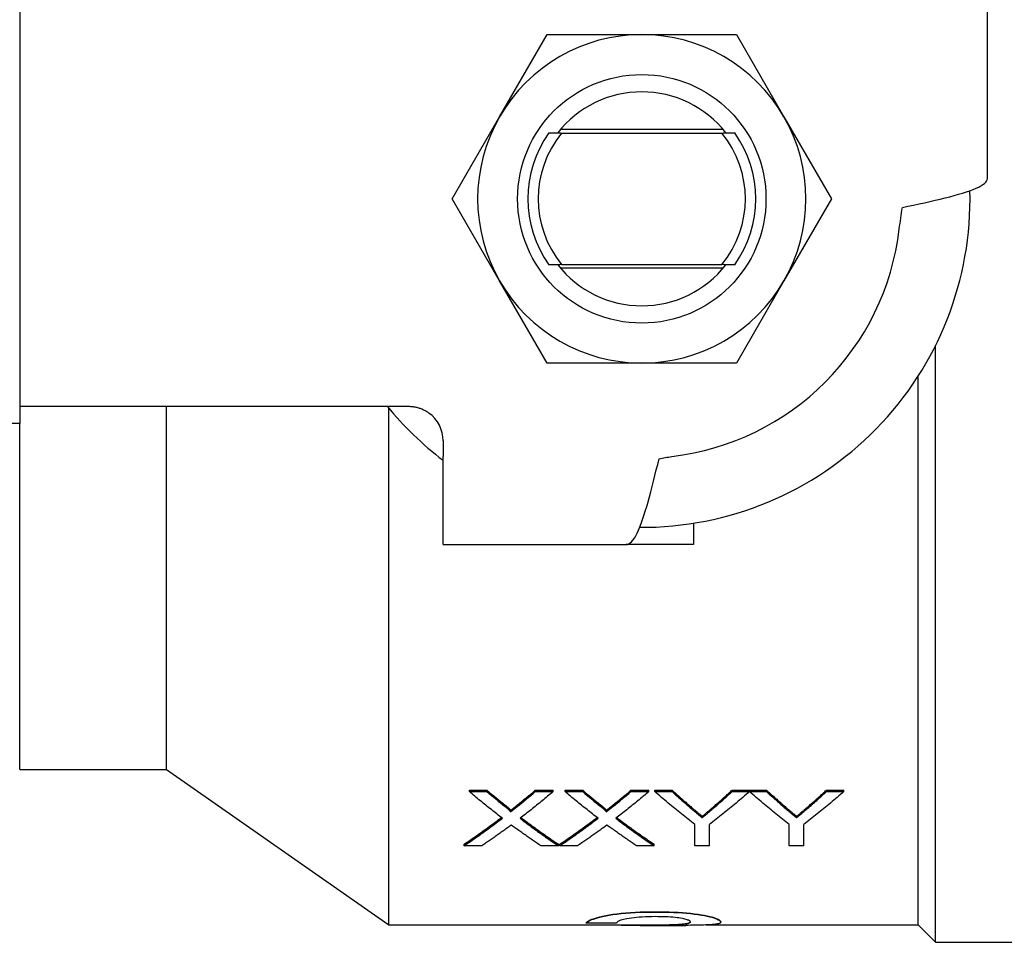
# Model space of a CAD drawing. Header units: millimetres. Extents: x 73 to 3757, y -40 to 445.
# Tile 6 of 9: x 292 to 349, y 358 to 412. Entities that reach past the tile are written whole.
import ezdxf

# ---------------------------------------------------------------- set-up
doc = ezdxf.new("R2010")
doc.units = ezdxf.units.MM
doc.layers.add('DETAIL', color=2, linetype='Continuous')

msp = doc.modelspace()

# ---------------------------------------------------------------- linework, layer by layer
at = {"layer": 'DETAIL'}
for p, q in [((347.672, 402.429), (347.672, 413.263)), ((291.672, 412.763), (291.672, 389.763)), ((319.445, 406.013), (322.187, 410.763)), ((322.187, 410.763), (327.672, 410.763)), ((327.672, 410.763), (333.157, 410.763)), ((333.157, 410.763), (335.9, 406.013)), ((316.703, 401.263), (319.445, 406.013)), ((335.9, 406.013), (338.642, 401.263)), ((332.394, 405.263), (322.951, 405.263)), ((323.034, 405.069), (332.31, 405.069)), ((319.445, 396.513), (316.703, 401.263)), ((338.642, 401.263), (335.9, 396.513)), ((322.951, 397.263), (332.394, 397.263)), ((323.034, 397.456), (332.31, 397.456)), ((322.187, 391.763), (319.445, 396.513)), ((335.9, 396.513), (333.157, 391.763)), ((344.672, 358.263), (344.672, 392.777)), ((327.672, 391.763), (322.187, 391.763)), ((333.157, 391.763), (327.672, 391.763)), ((343.672, 359.263), (343.672, 391.016)), ((291.672, 389.763), (291.672, 388.263)), ((291.672, 389.263), (311.499, 389.263)), ((300.172, 368.263), (300.172, 389.263)), ((311.499, 389.263), (314.172, 389.263)), ((313.026, 359.263), (313.026, 389.16)), ((291.672, 388.263), (284.932, 388.263)), ((291.667, 368.263), (291.667, 388.263)), ((316.172, 387.263), (316.172, 386.363)), ((316.172, 381.263), (316.172, 386.363)), ((330.672, 382.501), (330.672, 381.263)), ((316.172, 381.263), (326.762, 381.263)), ((330.672, 381.263), (326.762, 381.263)), ((291.667, 368.263), (300.172, 368.263)), ((300.172, 368.263), (313.026, 359.263)), ((317.693, 366.975), (317.693, 367.057)), ((317.693, 367.057), (318.712, 367.057)), ((318.712, 366.975), (318.712, 367.057)), ((321.505, 366.975), (321.505, 367.057)), ((321.505, 367.057), (322.539, 367.057)), ((322.539, 366.975), (322.539, 367.057)), ((323.231, 366.975), (323.231, 367.057)), ((323.231, 367.057), (324.25, 367.057)), ((324.25, 366.975), (324.25, 367.057)), ((327.044, 366.975), (327.044, 367.057)), ((327.044, 367.057), (328.077, 367.057)), ((328.077, 366.975), (328.077, 367.057)), ((328.434, 366.975), (328.434, 367.057)), ((328.434, 367.057), (329.436, 367.057)), ((329.436, 366.975), (329.436, 367.057)), ((332.895, 366.975), (332.895, 367.057)), ((332.895, 367.057), (333.896, 367.057)), ((333.896, 366.975), (333.896, 367.057)), ((333.906, 366.975), (333.906, 367.057)), ((333.906, 367.057), (334.897, 367.057)), ((334.897, 366.975), (334.897, 367.057)), ((338.356, 366.975), (338.356, 367.057)), ((338.356, 367.057), (339.357, 367.057)), ((339.357, 366.975), (339.357, 367.057)), ((317.693, 366.975), (318.712, 366.975)), ((321.505, 366.975), (322.539, 366.975)), ((323.231, 366.975), (324.25, 366.975)), ((327.044, 366.975), (328.077, 366.975)), ((328.434, 366.975), (329.436, 366.975)), ((332.895, 366.975), (333.896, 366.975)), ((333.906, 366.975), (334.897, 366.975)), ((338.356, 366.975), (339.357, 366.975)), ((320.07, 365.802), (320.07, 365.886)), ((325.609, 365.802), (325.609, 365.886)), ((331.166, 365.462), (331.166, 365.547)), ((336.628, 365.462), (336.628, 365.547)), ((330.742, 363.846), (330.742, 365.082)), ((331.588, 363.846), (331.588, 365.082)), ((336.204, 363.846), (336.204, 365.082)), ((337.05, 363.846), (337.05, 365.082)), ((317.385, 363.846), (317.385, 363.935)), ((318.417, 363.846), (317.385, 363.846)), ((322.847, 363.846), (321.826, 363.846)), ((322.847, 363.846), (322.847, 363.935)), ((322.923, 363.846), (322.923, 363.935)), ((323.956, 363.846), (322.923, 363.846)), ((328.385, 363.846), (327.365, 363.846)), ((328.385, 363.846), (328.385, 363.935)), ((331.588, 363.846), (330.742, 363.846)), ((337.05, 363.846), (336.204, 363.846)), ((328.47, 360.013), (328.47, 360.033)), ((313.026, 359.263), (327.838, 359.263)), ((324.46, 359.364), (324.46, 359.384)), ((326.21, 359.364), (324.46, 359.364)), ((327.838, 359.243), (330.229, 359.243)), ((327.948, 359.243), (327.948, 359.263)), ((331.37, 359.263), (343.672, 359.263)), ((332.222, 359.493), (332.222, 359.493)), ((332.238, 359.429), (332.238, 359.449)), ((343.672, 359.263), (344.672, 358.263)), ((344.672, 358.263), (352.172, 358.263))]:
    msp.add_line(p, q, dxfattribs=at)
at = {"layer": 'DETAIL', "flags": 128}
for points in [[(322.296, 405.08), (322.318, 405.08), (322.339, 405.081), (322.361, 405.081), (322.383, 405.081), (322.405, 405.081), (322.427, 405.082), (322.448, 405.082), (322.47, 405.082), (322.491, 405.083), (322.513, 405.083), (322.534, 405.083), (322.555, 405.084), (322.577, 405.084), (322.598, 405.084), (322.619, 405.085), (322.64, 405.085), (322.661, 405.085), (322.682, 405.085), (322.703, 405.086), (322.724, 405.086), (322.745, 405.086), (322.766, 405.087), (322.787, 405.087), (322.808, 405.087)], [(322.296, 405.08), (322.326, 405.079), (322.357, 405.079), (322.387, 405.079), (322.418, 405.078), (322.448, 405.078), (322.479, 405.077), (322.51, 405.077), (322.54, 405.076), (322.571, 405.076), (322.602, 405.075), (322.632, 405.075), (322.663, 405.075), (322.694, 405.074), (322.725, 405.074), (322.756, 405.073), (322.786, 405.073), (322.817, 405.072), (322.848, 405.072), (322.879, 405.072), (322.91, 405.071), (322.941, 405.071), (322.972, 405.07), (323.003, 405.07), (323.034, 405.069)], [(332.31, 405.069), (332.341, 405.07), (332.372, 405.07), (332.403, 405.071), (332.434, 405.071), (332.465, 405.072), (332.496, 405.072), (332.527, 405.072), (332.558, 405.073), (332.589, 405.073), (332.62, 405.074), (332.651, 405.074), (332.681, 405.075), (332.712, 405.075), (332.743, 405.075), (332.774, 405.076), (332.804, 405.076), (332.835, 405.077), (332.866, 405.077), (332.896, 405.078), (332.927, 405.078), (332.957, 405.079), (332.988, 405.079), (333.019, 405.079), (333.049, 405.08)], [(332.537, 405.087), (332.558, 405.087), (332.578, 405.087), (332.599, 405.086), (332.62, 405.086), (332.641, 405.086), (332.662, 405.085), (332.683, 405.085), (332.704, 405.085), (332.725, 405.085), (332.747, 405.084), (332.768, 405.084), (332.789, 405.084), (332.81, 405.083), (332.832, 405.083), (332.853, 405.083), (332.875, 405.082), (332.896, 405.082), (332.918, 405.082), (332.94, 405.081), (332.962, 405.081), (332.983, 405.081), (333.005, 405.081), (333.027, 405.08), (333.049, 405.08)], [(342.752, 400.763), (343.078, 400.832), (343.401, 400.902), (343.721, 400.971), (344.036, 401.04), (344.346, 401.11), (344.648, 401.179), (344.942, 401.249), (345.225, 401.318), (345.498, 401.387), (345.759, 401.457), (346.008, 401.526), (346.242, 401.596), (346.46, 401.665), (346.663, 401.734), (346.85, 401.804), (347.018, 401.873), (347.169, 401.943), (347.301, 402.012), (347.414, 402.082), (347.506, 402.151), (347.578, 402.22), (347.63, 402.29), (347.662, 402.359), (347.672, 402.429)], [(323.034, 397.456), (323.003, 397.456), (322.972, 397.455), (322.941, 397.455), (322.91, 397.454), (322.879, 397.454), (322.848, 397.453), (322.817, 397.453), (322.786, 397.453), (322.756, 397.452), (322.725, 397.452), (322.694, 397.451), (322.663, 397.451), (322.632, 397.45), (322.602, 397.45), (322.571, 397.449), (322.54, 397.449), (322.51, 397.449), (322.479, 397.448), (322.448, 397.448), (322.418, 397.447), (322.387, 397.447), (322.357, 397.446), (322.326, 397.446), (322.296, 397.445)], [(322.808, 397.438), (322.787, 397.439), (322.766, 397.439), (322.745, 397.439), (322.724, 397.439), (322.703, 397.44), (322.682, 397.44), (322.661, 397.44), (322.64, 397.441), (322.619, 397.441), (322.598, 397.441), (322.577, 397.441), (322.555, 397.442), (322.534, 397.442), (322.513, 397.442), (322.491, 397.443), (322.47, 397.443), (322.448, 397.443), (322.427, 397.444), (322.405, 397.444), (322.383, 397.444), (322.361, 397.445), (322.339, 397.445), (322.318, 397.445), (322.296, 397.445)], [(333.049, 397.445), (333.019, 397.446), (332.988, 397.446), (332.957, 397.447), (332.927, 397.447), (332.896, 397.448), (332.866, 397.448), (332.835, 397.449), (332.804, 397.449), (332.774, 397.449), (332.743, 397.45), (332.712, 397.45), (332.681, 397.451), (332.651, 397.451), (332.62, 397.452), (332.589, 397.452), (332.558, 397.453), (332.527, 397.453), (332.496, 397.453), (332.465, 397.454), (332.434, 397.454), (332.403, 397.455), (332.372, 397.455), (332.341, 397.456), (332.31, 397.456)], [(333.049, 397.445), (333.027, 397.445), (333.005, 397.445), (332.983, 397.445), (332.962, 397.444), (332.94, 397.444), (332.918, 397.444), (332.896, 397.443), (332.875, 397.443), (332.853, 397.443), (332.832, 397.442), (332.81, 397.442), (332.789, 397.442), (332.768, 397.441), (332.747, 397.441), (332.725, 397.441), (332.704, 397.441), (332.683, 397.44), (332.662, 397.44), (332.641, 397.44), (332.62, 397.439), (332.599, 397.439), (332.578, 397.439), (332.558, 397.439), (332.537, 397.438)], [(314.172, 389.263), (314.225, 389.262), (314.277, 389.26), (314.33, 389.256), (314.382, 389.252), (314.434, 389.245), (314.486, 389.238), (314.538, 389.229), (314.589, 389.219), (314.64, 389.207), (314.691, 389.194), (314.742, 389.18), (314.792, 389.164), (314.842, 389.147), (314.892, 389.129), (314.941, 389.109), (314.989, 389.088), (315.037, 389.066), (315.084, 389.042), (315.131, 389.018), (315.178, 388.992), (315.223, 388.964), (315.268, 388.936), (315.313, 388.906), (315.356, 388.875)], [(326.762, 381.263), (326.842, 381.273), (326.921, 381.305), (327.001, 381.358), (327.081, 381.431), (327.16, 381.525), (327.24, 381.639), (327.319, 381.772), (327.399, 381.925), (327.479, 382.095), (327.558, 382.284), (327.638, 382.489), (327.717, 382.711), (327.797, 382.947), (327.876, 383.198), (327.956, 383.462), (328.036, 383.738), (328.115, 384.024), (328.195, 384.321), (328.274, 384.626), (328.354, 384.938), (328.434, 385.256), (328.513, 385.579), (328.593, 385.904), (328.672, 386.232)], [(329.436, 367.057), (329.484, 367.012), (329.532, 366.968), (329.581, 366.924), (329.629, 366.88), (329.678, 366.836), (329.726, 366.793), (329.775, 366.749), (329.823, 366.705), (329.872, 366.662), (329.92, 366.619), (329.969, 366.576), (330.017, 366.533), (330.066, 366.49), (330.114, 366.447), (330.163, 366.404), (330.211, 366.362), (330.26, 366.319), (330.308, 366.277), (330.357, 366.235), (330.405, 366.193), (330.454, 366.151), (330.502, 366.109), (330.55, 366.067), (330.599, 366.025)], [(331.777, 366.063), (331.823, 366.103), (331.87, 366.143), (331.917, 366.183), (331.963, 366.224), (332.01, 366.265), (332.056, 366.305), (332.103, 366.346), (332.149, 366.387), (332.196, 366.428), (332.243, 366.469), (332.289, 366.511), (332.336, 366.552), (332.382, 366.593), (332.429, 366.635), (332.475, 366.677), (332.522, 366.718), (332.569, 366.76), (332.615, 366.802), (332.662, 366.844), (332.708, 366.887), (332.755, 366.929), (332.801, 366.971), (332.848, 367.014), (332.895, 367.057)], [(334.897, 367.057), (334.946, 367.012), (334.994, 366.968), (335.042, 366.924), (335.091, 366.88), (335.139, 366.836), (335.188, 366.793), (335.236, 366.749), (335.285, 366.705), (335.333, 366.662), (335.382, 366.619), (335.43, 366.576), (335.479, 366.533), (335.527, 366.49), (335.576, 366.447), (335.624, 366.404), (335.673, 366.362), (335.721, 366.319), (335.77, 366.277), (335.818, 366.235), (335.867, 366.193), (335.915, 366.151), (335.964, 366.109), (336.012, 366.067), (336.061, 366.025)], [(337.238, 366.063), (337.285, 366.103), (337.332, 366.143), (337.378, 366.183), (337.425, 366.224), (337.471, 366.265), (337.518, 366.305), (337.564, 366.346), (337.611, 366.387), (337.658, 366.428), (337.704, 366.469), (337.751, 366.511), (337.797, 366.552), (337.844, 366.593), (337.89, 366.635), (337.937, 366.677), (337.984, 366.718), (338.03, 366.76), (338.077, 366.802), (338.123, 366.844), (338.17, 366.887), (338.216, 366.929), (338.263, 366.971), (338.31, 367.014), (338.356, 367.057)], [(319.603, 365.439), (319.523, 365.5), (319.443, 365.561), (319.364, 365.622), (319.284, 365.684), (319.205, 365.746), (319.125, 365.809), (319.046, 365.871), (318.966, 365.934), (318.886, 365.997), (318.807, 366.06), (318.727, 366.124), (318.648, 366.188), (318.568, 366.252), (318.488, 366.316), (318.409, 366.381), (318.329, 366.446), (318.25, 366.511), (318.17, 366.577), (318.091, 366.643), (318.011, 366.709), (317.931, 366.775), (317.852, 366.841), (317.772, 366.908), (317.693, 366.975)], [(322.539, 366.975), (322.459, 366.908), (322.38, 366.841), (322.3, 366.774), (322.221, 366.708), (322.141, 366.641), (322.061, 366.575), (321.982, 366.51), (321.902, 366.444), (321.823, 366.379), (321.743, 366.314), (321.664, 366.25), (321.584, 366.185), (321.504, 366.121), (321.425, 366.057), (321.345, 365.994), (321.266, 365.93), (321.186, 365.867), (321.106, 365.805), (321.027, 365.742), (320.947, 365.68), (320.868, 365.618), (320.788, 365.556), (320.709, 365.495), (320.629, 365.434)], [(325.141, 365.439), (325.061, 365.5), (324.982, 365.561), (324.902, 365.622), (324.823, 365.684), (324.743, 365.746), (324.664, 365.809), (324.584, 365.871), (324.504, 365.934), (324.425, 365.997), (324.345, 366.06), (324.266, 366.124), (324.186, 366.188), (324.107, 366.252), (324.027, 366.316), (323.947, 366.381), (323.868, 366.446), (323.788, 366.511), (323.709, 366.577), (323.629, 366.643), (323.549, 366.709), (323.47, 366.775), (323.39, 366.841), (323.311, 366.908), (323.231, 366.975)], [(328.077, 366.975), (327.998, 366.908), (327.918, 366.841), (327.839, 366.774), (327.759, 366.708), (327.679, 366.641), (327.6, 366.575), (327.52, 366.51), (327.441, 366.444), (327.361, 366.379), (327.282, 366.314), (327.202, 366.25), (327.122, 366.185), (327.043, 366.121), (326.963, 366.057), (326.884, 365.994), (326.804, 365.93), (326.725, 365.867), (326.645, 365.805), (326.565, 365.742), (326.486, 365.68), (326.406, 365.618), (326.327, 365.556), (326.247, 365.495), (326.167, 365.434)], [(330.742, 365.082), (330.646, 365.156), (330.55, 365.231), (330.454, 365.306), (330.357, 365.381), (330.261, 365.457), (330.165, 365.533), (330.069, 365.61), (329.973, 365.687), (329.877, 365.764), (329.78, 365.842), (329.684, 365.92), (329.588, 365.999), (329.492, 366.078), (329.396, 366.157), (329.3, 366.237), (329.204, 366.318), (329.107, 366.398), (329.011, 366.48), (328.915, 366.561), (328.819, 366.643), (328.723, 366.726), (328.627, 366.808), (328.53, 366.892), (328.434, 366.975)], [(329.436, 366.975), (329.484, 366.931), (329.532, 366.886), (329.581, 366.842), (329.629, 366.798), (329.678, 366.754), (329.726, 366.71), (329.775, 366.667), (329.823, 366.623), (329.872, 366.58), (329.92, 366.536), (329.969, 366.493), (330.017, 366.45), (330.066, 366.407), (330.114, 366.364), (330.163, 366.321), (330.211, 366.279), (330.26, 366.236), (330.308, 366.194), (330.357, 366.151), (330.405, 366.109), (330.454, 366.067), (330.502, 366.025), (330.55, 365.983), (330.599, 365.941)], [(333.896, 366.975), (333.8, 366.892), (333.704, 366.808), (333.607, 366.726), (333.511, 366.643), (333.415, 366.561), (333.319, 366.48), (333.223, 366.398), (333.127, 366.318), (333.03, 366.237), (332.934, 366.157), (332.838, 366.078), (332.742, 365.999), (332.646, 365.92), (332.55, 365.842), (332.454, 365.764), (332.357, 365.687), (332.261, 365.61), (332.165, 365.533), (332.069, 365.457), (331.973, 365.381), (331.877, 365.306), (331.78, 365.231), (331.684, 365.156), (331.588, 365.082)], [(331.777, 365.979), (331.823, 366.019), (331.87, 366.059), (331.917, 366.1), (331.963, 366.141), (332.01, 366.181), (332.056, 366.222), (332.103, 366.263), (332.149, 366.304), (332.196, 366.345), (332.243, 366.386), (332.289, 366.428), (332.336, 366.469), (332.382, 366.511), (332.429, 366.553), (332.475, 366.594), (332.522, 366.636), (332.569, 366.678), (332.615, 366.72), (332.662, 366.763), (332.708, 366.805), (332.755, 366.847), (332.801, 366.89), (332.848, 366.932), (332.895, 366.975)], [(336.204, 365.082), (336.108, 365.156), (336.012, 365.231), (335.916, 365.306), (335.821, 365.381), (335.725, 365.457), (335.629, 365.533), (335.533, 365.61), (335.438, 365.687), (335.342, 365.764), (335.246, 365.842), (335.15, 365.92), (335.055, 365.999), (334.959, 366.078), (334.863, 366.157), (334.767, 366.237), (334.672, 366.318), (334.576, 366.398), (334.48, 366.48), (334.385, 366.561), (334.289, 366.643), (334.193, 366.726), (334.097, 366.808), (334.002, 366.892), (333.906, 366.975)], [(334.897, 366.975), (334.946, 366.931), (334.994, 366.886), (335.042, 366.842), (335.091, 366.798), (335.139, 366.754), (335.188, 366.71), (335.236, 366.667), (335.285, 366.623), (335.333, 366.58), (335.382, 366.536), (335.43, 366.493), (335.479, 366.45), (335.527, 366.407), (335.576, 366.364), (335.624, 366.321), (335.673, 366.279), (335.721, 366.236), (335.77, 366.194), (335.818, 366.151), (335.867, 366.109), (335.915, 366.067), (335.964, 366.025), (336.012, 365.983), (336.061, 365.941)], [(339.357, 366.975), (339.261, 366.892), (339.165, 366.808), (339.069, 366.726), (338.973, 366.643), (338.877, 366.561), (338.78, 366.48), (338.684, 366.398), (338.588, 366.318), (338.492, 366.237), (338.396, 366.157), (338.3, 366.078), (338.204, 365.999), (338.107, 365.92), (338.011, 365.842), (337.915, 365.764), (337.819, 365.687), (337.723, 365.61), (337.627, 365.533), (337.53, 365.457), (337.434, 365.381), (337.338, 365.306), (337.242, 365.231), (337.146, 365.156), (337.05, 365.082)], [(337.238, 365.979), (337.285, 366.019), (337.332, 366.059), (337.378, 366.1), (337.425, 366.141), (337.471, 366.181), (337.518, 366.222), (337.564, 366.263), (337.611, 366.304), (337.658, 366.345), (337.704, 366.386), (337.751, 366.428), (337.797, 366.469), (337.844, 366.511), (337.89, 366.553), (337.937, 366.594), (337.984, 366.636), (338.03, 366.678), (338.077, 366.72), (338.123, 366.763), (338.17, 366.805), (338.216, 366.847), (338.263, 366.89), (338.31, 366.932), (338.356, 366.975)], [(319.759, 366.198), (319.78, 366.18), (319.799, 366.165), (319.815, 366.152), (319.83, 366.14), (319.843, 366.129), (319.855, 366.119), (319.867, 366.109), (319.879, 366.099), (319.892, 366.088), (319.906, 366.076), (319.922, 366.062), (319.939, 366.047), (319.956, 366.031), (319.972, 366.016), (319.987, 366.003), (319.998, 365.992), (320.007, 365.983), (320.02, 365.969), (320.034, 365.954), (320.046, 365.941), (320.055, 365.929), (320.063, 365.917), (320.069, 365.903), (320.07, 365.886)], [(319.759, 366.114), (319.778, 366.098), (319.795, 366.084), (319.811, 366.072), (319.823, 366.061), (319.836, 366.051), (319.853, 366.037), (319.869, 366.024), (319.884, 366.011), (319.899, 365.998), (319.913, 365.986), (319.926, 365.974), (319.939, 365.963), (319.956, 365.947), (319.972, 365.933), (319.987, 365.919), (319.999, 365.907), (320.011, 365.895), (320.02, 365.885), (320.034, 365.87), (320.046, 365.856), (320.055, 365.845), (320.064, 365.83), (320.069, 365.818), (320.07, 365.802)], [(325.297, 366.198), (325.319, 366.18), (325.337, 366.165), (325.354, 366.152), (325.368, 366.14), (325.381, 366.129), (325.394, 366.119), (325.406, 366.109), (325.418, 366.099), (325.431, 366.088), (325.445, 366.076), (325.46, 366.062), (325.477, 366.047), (325.495, 366.031), (325.511, 366.016), (325.525, 366.003), (325.536, 365.992), (325.546, 365.983), (325.559, 365.969), (325.573, 365.954), (325.584, 365.941), (325.593, 365.929), (325.601, 365.917), (325.607, 365.903), (325.609, 365.886)], [(325.297, 366.114), (325.317, 366.098), (325.334, 366.084), (325.349, 366.072), (325.362, 366.061), (325.374, 366.051), (325.391, 366.037), (325.407, 366.024), (325.423, 366.011), (325.437, 365.998), (325.451, 365.986), (325.465, 365.974), (325.477, 365.963), (325.495, 365.947), (325.511, 365.933), (325.525, 365.919), (325.538, 365.907), (325.549, 365.895), (325.559, 365.885), (325.573, 365.87), (325.584, 365.856), (325.593, 365.845), (325.603, 365.83), (325.607, 365.818), (325.609, 365.802)], [(330.599, 366.025), (330.631, 365.998), (330.663, 365.971), (330.693, 365.945), (330.723, 365.92), (330.753, 365.895), (330.781, 365.871), (330.809, 365.847), (330.836, 365.824), (330.862, 365.802), (330.887, 365.781), (330.912, 365.76), (330.936, 365.74), (330.96, 365.72), (330.982, 365.701), (331.004, 365.683), (331.025, 365.666), (331.045, 365.649), (331.065, 365.632), (331.083, 365.617), (331.102, 365.601), (331.119, 365.587), (331.135, 365.573), (331.151, 365.56), (331.166, 365.547)], [(330.599, 365.941), (330.631, 365.914), (330.663, 365.887), (330.693, 365.861), (330.723, 365.835), (330.753, 365.811), (330.781, 365.786), (330.809, 365.763), (330.836, 365.74), (330.862, 365.718), (330.887, 365.696), (330.912, 365.675), (330.936, 365.655), (330.96, 365.636), (330.982, 365.617), (331.004, 365.598), (331.025, 365.581), (331.045, 365.564), (331.065, 365.547), (331.083, 365.532), (331.102, 365.517), (331.119, 365.502), (331.135, 365.488), (331.151, 365.475), (331.166, 365.462)], [(331.166, 365.547), (331.188, 365.565), (331.21, 365.584), (331.233, 365.602), (331.256, 365.621), (331.279, 365.641), (331.302, 365.66), (331.326, 365.68), (331.35, 365.7), (331.375, 365.72), (331.399, 365.741), (331.424, 365.762), (331.45, 365.783), (331.475, 365.805), (331.501, 365.827), (331.527, 365.849), (331.554, 365.871), (331.581, 365.894), (331.608, 365.917), (331.635, 365.941), (331.663, 365.965), (331.691, 365.989), (331.719, 366.013), (331.748, 366.038), (331.777, 366.063)], [(331.166, 365.462), (331.188, 365.48), (331.21, 365.499), (331.233, 365.517), (331.256, 365.536), (331.279, 365.556), (331.302, 365.575), (331.326, 365.595), (331.35, 365.615), (331.375, 365.636), (331.399, 365.656), (331.424, 365.678), (331.45, 365.699), (331.475, 365.72), (331.501, 365.742), (331.527, 365.765), (331.554, 365.787), (331.581, 365.81), (331.608, 365.833), (331.635, 365.857), (331.663, 365.881), (331.691, 365.905), (331.719, 365.929), (331.748, 365.954), (331.777, 365.979)], [(336.061, 366.025), (336.093, 365.998), (336.124, 365.971), (336.155, 365.945), (336.185, 365.92), (336.214, 365.895), (336.243, 365.871), (336.27, 365.847), (336.297, 365.824), (336.324, 365.802), (336.349, 365.781), (336.374, 365.76), (336.398, 365.74), (336.421, 365.72), (336.444, 365.701), (336.465, 365.683), (336.486, 365.666), (336.507, 365.649), (336.526, 365.632), (336.545, 365.617), (336.563, 365.601), (336.58, 365.587), (336.597, 365.573), (336.613, 365.56), (336.628, 365.547)], [(336.061, 365.941), (336.093, 365.914), (336.124, 365.887), (336.155, 365.861), (336.185, 365.835), (336.214, 365.811), (336.243, 365.786), (336.27, 365.763), (336.297, 365.74), (336.324, 365.718), (336.349, 365.696), (336.374, 365.675), (336.398, 365.655), (336.421, 365.636), (336.444, 365.617), (336.465, 365.598), (336.486, 365.581), (336.507, 365.564), (336.526, 365.547), (336.545, 365.532), (336.563, 365.517), (336.58, 365.502), (336.597, 365.488), (336.613, 365.475), (336.628, 365.462)], [(336.628, 365.547), (336.65, 365.565), (336.672, 365.584), (336.695, 365.602), (336.717, 365.621), (336.741, 365.641), (336.764, 365.66), (336.788, 365.68), (336.812, 365.7), (336.836, 365.72), (336.861, 365.741), (336.886, 365.762), (336.911, 365.783), (336.937, 365.805), (336.963, 365.827), (336.989, 365.849), (337.015, 365.871), (337.042, 365.894), (337.069, 365.917), (337.097, 365.941), (337.124, 365.965), (337.152, 365.989), (337.181, 366.013), (337.209, 366.038), (337.238, 366.063)], [(336.628, 365.462), (336.65, 365.48), (336.672, 365.499), (336.695, 365.517), (336.717, 365.536), (336.741, 365.556), (336.764, 365.575), (336.788, 365.595), (336.812, 365.615), (336.836, 365.636), (336.861, 365.656), (336.886, 365.678), (336.911, 365.699), (336.937, 365.72), (336.963, 365.742), (336.989, 365.765), (337.015, 365.787), (337.042, 365.81), (337.069, 365.833), (337.097, 365.857), (337.124, 365.881), (337.152, 365.905), (337.181, 365.929), (337.209, 365.954), (337.238, 365.979)], [(317.385, 363.935), (317.475, 363.996), (317.565, 364.056), (317.655, 364.117), (317.745, 364.179), (317.835, 364.24), (317.925, 364.303), (318.016, 364.365), (318.106, 364.428), (318.196, 364.491), (318.286, 364.555), (318.376, 364.618), (318.466, 364.683), (318.556, 364.747), (318.646, 364.812), (318.736, 364.878), (318.826, 364.943), (318.916, 365.009), (319.006, 365.076), (319.097, 365.142), (319.187, 365.21), (319.277, 365.277), (319.367, 365.345), (319.457, 365.413), (319.547, 365.481)], [(317.385, 363.846), (317.477, 363.908), (317.57, 363.971), (317.662, 364.034), (317.755, 364.097), (317.847, 364.16), (317.939, 364.224), (318.032, 364.288), (318.124, 364.353), (318.217, 364.418), (318.309, 364.484), (318.401, 364.549), (318.494, 364.616), (318.586, 364.682), (318.679, 364.749), (318.771, 364.816), (318.863, 364.884), (318.956, 364.952), (319.048, 365.021), (319.141, 365.089), (319.233, 365.158), (319.325, 365.228), (319.418, 365.298), (319.51, 365.368), (319.603, 365.439)], [(320.629, 365.434), (320.721, 365.363), (320.814, 365.293), (320.906, 365.224), (320.999, 365.154), (321.091, 365.085), (321.183, 365.017), (321.276, 364.949), (321.368, 364.881), (321.461, 364.813), (321.553, 364.746), (321.645, 364.68), (321.738, 364.613), (321.83, 364.547), (321.923, 364.482), (322.015, 364.416), (322.107, 364.352), (322.2, 364.287), (322.292, 364.223), (322.385, 364.159), (322.477, 364.096), (322.569, 364.033), (322.662, 363.97), (322.754, 363.908), (322.847, 363.846)], [(320.685, 365.477), (320.775, 365.408), (320.865, 365.34), (320.955, 365.273), (321.045, 365.206), (321.135, 365.139), (321.225, 365.072), (321.315, 365.006), (321.405, 364.94), (321.495, 364.875), (321.585, 364.81), (321.676, 364.745), (321.766, 364.68), (321.856, 364.616), (321.946, 364.553), (322.036, 364.489), (322.126, 364.426), (322.216, 364.364), (322.306, 364.301), (322.396, 364.239), (322.486, 364.178), (322.576, 364.117), (322.666, 364.056), (322.756, 363.995), (322.847, 363.935)], [(322.923, 363.935), (323.014, 363.996), (323.104, 364.056), (323.194, 364.117), (323.284, 364.179), (323.374, 364.24), (323.464, 364.303), (323.554, 364.365), (323.644, 364.428), (323.734, 364.491), (323.824, 364.555), (323.914, 364.618), (324.004, 364.683), (324.095, 364.747), (324.185, 364.812), (324.275, 364.878), (324.365, 364.943), (324.455, 365.009), (324.545, 365.076), (324.635, 365.142), (324.725, 365.21), (324.815, 365.277), (324.905, 365.345), (324.995, 365.413), (325.085, 365.481)], [(322.923, 363.846), (323.016, 363.908), (323.108, 363.971), (323.201, 364.034), (323.293, 364.097), (323.385, 364.16), (323.478, 364.224), (323.57, 364.288), (323.663, 364.353), (323.755, 364.418), (323.847, 364.484), (323.94, 364.549), (324.032, 364.616), (324.125, 364.682), (324.217, 364.749), (324.309, 364.816), (324.402, 364.884), (324.494, 364.952), (324.587, 365.021), (324.679, 365.089), (324.771, 365.158), (324.864, 365.228), (324.956, 365.298), (325.049, 365.368), (325.141, 365.439)], [(326.167, 365.434), (326.26, 365.363), (326.352, 365.293), (326.445, 365.224), (326.537, 365.154), (326.629, 365.085), (326.722, 365.017), (326.814, 364.949), (326.907, 364.881), (326.999, 364.813), (327.091, 364.746), (327.184, 364.68), (327.276, 364.613), (327.369, 364.547), (327.461, 364.482), (327.553, 364.416), (327.646, 364.352), (327.738, 364.287), (327.831, 364.223), (327.923, 364.159), (328.015, 364.096), (328.108, 364.033), (328.2, 363.97), (328.293, 363.908), (328.385, 363.846)], [(326.223, 365.477), (326.313, 365.408), (326.403, 365.34), (326.493, 365.273), (326.583, 365.206), (326.674, 365.139), (326.764, 365.072), (326.854, 365.006), (326.944, 364.94), (327.034, 364.875), (327.124, 364.81), (327.214, 364.745), (327.304, 364.68), (327.394, 364.616), (327.484, 364.553), (327.574, 364.489), (327.664, 364.426), (327.754, 364.364), (327.845, 364.301), (327.935, 364.239), (328.025, 364.178), (328.115, 364.117), (328.205, 364.056), (328.295, 363.995), (328.385, 363.935)], [(319.837, 364.84), (319.778, 364.797), (319.719, 364.754), (319.66, 364.711), (319.6, 364.668), (319.541, 364.626), (319.482, 364.583), (319.423, 364.541), (319.364, 364.499), (319.305, 364.457), (319.245, 364.415), (319.186, 364.374), (319.127, 364.332), (319.068, 364.291), (319.009, 364.25), (318.95, 364.209), (318.891, 364.168), (318.831, 364.127), (318.772, 364.086), (318.713, 364.046), (318.654, 364.006), (318.595, 363.966), (318.536, 363.926), (318.477, 363.886), (318.417, 363.846)], [(320.119, 365.049), (320.112, 365.044), (320.105, 365.038), (320.096, 365.031), (320.086, 365.024), (320.076, 365.017), (320.064, 365.008), (320.052, 364.999), (320.039, 364.989), (320.025, 364.979), (320.01, 364.968), (319.994, 364.957), (319.978, 364.944), (319.968, 364.937), (319.958, 364.93), (319.946, 364.921), (319.934, 364.912), (319.921, 364.903), (319.907, 364.892), (319.897, 364.885), (319.887, 364.877), (319.875, 364.868), (319.863, 364.859), (319.85, 364.85), (319.837, 364.84)], [(321.826, 363.846), (321.765, 363.887), (321.704, 363.928), (321.644, 363.969), (321.583, 364.01), (321.522, 364.051), (321.461, 364.093), (321.4, 364.135), (321.339, 364.176), (321.278, 364.218), (321.218, 364.261), (321.157, 364.303), (321.096, 364.345), (321.035, 364.388), (320.974, 364.431), (320.913, 364.474), (320.853, 364.517), (320.792, 364.56), (320.731, 364.604), (320.67, 364.647), (320.609, 364.691), (320.548, 364.735), (320.487, 364.779), (320.427, 364.823), (320.366, 364.868)], [(325.375, 364.84), (325.316, 364.797), (325.257, 364.754), (325.198, 364.711), (325.139, 364.668), (325.08, 364.626), (325.021, 364.583), (324.961, 364.541), (324.902, 364.499), (324.843, 364.457), (324.784, 364.415), (324.725, 364.374), (324.666, 364.332), (324.607, 364.291), (324.547, 364.25), (324.488, 364.209), (324.429, 364.168), (324.37, 364.127), (324.311, 364.086), (324.252, 364.046), (324.193, 364.006), (324.133, 363.966), (324.074, 363.926), (324.015, 363.886), (323.956, 363.846)], [(325.658, 365.049), (325.651, 365.044), (325.643, 365.038), (325.634, 365.031), (325.625, 365.024), (325.614, 365.017), (325.603, 365.008), (325.59, 364.999), (325.577, 364.989), (325.563, 364.979), (325.548, 364.968), (325.533, 364.957), (325.516, 364.944), (325.506, 364.937), (325.496, 364.93), (325.485, 364.921), (325.473, 364.912), (325.46, 364.903), (325.446, 364.892), (325.436, 364.885), (325.425, 364.877), (325.414, 364.868), (325.402, 364.859), (325.389, 364.85), (325.375, 364.84)], [(327.365, 363.846), (327.304, 363.887), (327.243, 363.928), (327.182, 363.969), (327.121, 364.01), (327.06, 364.051), (327, 364.093), (326.939, 364.135), (326.878, 364.176), (326.817, 364.218), (326.756, 364.261), (326.695, 364.303), (326.634, 364.345), (326.574, 364.388), (326.513, 364.431), (326.452, 364.474), (326.391, 364.517), (326.33, 364.56), (326.269, 364.604), (326.208, 364.647), (326.148, 364.691), (326.087, 364.735), (326.026, 364.779), (325.965, 364.823), (325.904, 364.868)], [(324.46, 359.384), (324.48, 359.41), (324.5, 359.434), (324.529, 359.461), (324.572, 359.49), (324.625, 359.521), (324.691, 359.554), (324.776, 359.592), (324.874, 359.629), (324.985, 359.667), (325.11, 359.704), (325.245, 359.74), (325.398, 359.776), (325.583, 359.815), (325.784, 359.851), (326.001, 359.885), (326.232, 359.916), (326.478, 359.944), (326.739, 359.969), (327.012, 359.989), (327.298, 360.006), (327.586, 360.018), (327.87, 360.026), (328.141, 360.03), (328.47, 360.033)], [(324.46, 359.364), (324.48, 359.39), (324.5, 359.414), (324.529, 359.441), (324.572, 359.47), (324.625, 359.502), (324.691, 359.534), (324.776, 359.572), (324.874, 359.609), (324.985, 359.647), (325.11, 359.684), (325.247, 359.721), (325.398, 359.756), (325.583, 359.795), (325.784, 359.832), (326, 359.866), (326.231, 359.897), (326.478, 359.925), (326.739, 359.949), (327.012, 359.97), (327.294, 359.986), (327.586, 359.998), (327.869, 360.006), (328.141, 360.01), (328.47, 360.013)], [(328.437, 359.745), (328.248, 359.743), (328.066, 359.74), (327.883, 359.733), (327.699, 359.723), (327.529, 359.712), (327.372, 359.699), (327.222, 359.683), (327.073, 359.666), (326.938, 359.648), (326.811, 359.628), (326.706, 359.609), (326.61, 359.587), (326.529, 359.566), (326.462, 359.545), (326.404, 359.524), (326.358, 359.504), (326.319, 359.484), (326.286, 359.464), (326.262, 359.446), (326.241, 359.427), (326.226, 359.411), (326.216, 359.395), (326.212, 359.38), (326.21, 359.364)], [(330.488, 359.436), (330.482, 359.453), (330.475, 359.467), (330.463, 359.483), (330.445, 359.499), (330.419, 359.516), (330.386, 359.533), (330.343, 359.551), (330.292, 359.569), (330.235, 359.587), (330.17, 359.604), (330.098, 359.621), (330.019, 359.638), (329.921, 359.656), (329.82, 359.672), (329.717, 359.686), (329.6, 359.698), (329.46, 359.711), (329.328, 359.721), (329.19, 359.728), (329.039, 359.735), (328.891, 359.739), (328.744, 359.742), (328.606, 359.744), (328.437, 359.745)], [(328.47, 360.033), (328.763, 360.03), (329.001, 360.027), (329.257, 360.022), (329.517, 360.012), (329.77, 360), (330.019, 359.984), (330.263, 359.965), (330.495, 359.943), (330.715, 359.918), (330.925, 359.89), (331.121, 359.859), (331.298, 359.828), (331.456, 359.796), (331.6, 359.762), (331.729, 359.728), (331.846, 359.693), (331.947, 359.658), (332.032, 359.624), (332.1, 359.591), (332.154, 359.56), (332.192, 359.53), (332.216, 359.502), (332.229, 359.477), (332.238, 359.449)], [(328.47, 360.013), (328.762, 360.011), (329.004, 360.008), (329.257, 360.002), (329.52, 359.993), (329.774, 359.98), (330.019, 359.965), (330.264, 359.945), (330.496, 359.923), (330.715, 359.898), (330.923, 359.87), (331.118, 359.84), (331.298, 359.808), (331.456, 359.776), (331.6, 359.743), (331.729, 359.709), (331.844, 359.674), (331.945, 359.639), (332.032, 359.604), (332.1, 359.571), (332.153, 359.54), (332.192, 359.51), (332.216, 359.482), (332.229, 359.457), (332.238, 359.429)], [(326.427, 359.263), (326.488, 359.261), (326.549, 359.259), (326.612, 359.257), (326.675, 359.256), (326.74, 359.254), (326.804, 359.253), (326.867, 359.252), (326.931, 359.25), (326.994, 359.249), (327.057, 359.248), (327.119, 359.247), (327.181, 359.247), (327.243, 359.246), (327.305, 359.245), (327.362, 359.245), (327.408, 359.244), (327.46, 359.244), (327.516, 359.244), (327.576, 359.243), (327.641, 359.243), (327.711, 359.243), (327.785, 359.243), (327.864, 359.243), (327.948, 359.243)], [(327.838, 359.263), (327.842, 359.263), (327.846, 359.263), (327.851, 359.263), (327.855, 359.263), (327.86, 359.263), (327.864, 359.263), (327.869, 359.263), (327.873, 359.263), (327.878, 359.263), (327.883, 359.263), (327.887, 359.263), (327.892, 359.263), (327.896, 359.263), (327.901, 359.263), (327.906, 359.263), (327.91, 359.263), (327.915, 359.263), (327.92, 359.263), (327.924, 359.263), (327.929, 359.263), (327.934, 359.263), (327.938, 359.263), (327.943, 359.263), (327.948, 359.263)], [(327.948, 359.263), (328.137, 359.263), (328.289, 359.264), (328.414, 359.265), (328.553, 359.267), (328.699, 359.269), (328.858, 359.272), (329.012, 359.275), (329.146, 359.278), (329.282, 359.283), (329.424, 359.288), (329.552, 359.293), (329.675, 359.299), (329.795, 359.306), (329.907, 359.314), (330.01, 359.323), (330.104, 359.332), (330.19, 359.343), (330.267, 359.355), (330.334, 359.368), (330.389, 359.383), (330.429, 359.398), (330.457, 359.413), (330.474, 359.43), (330.484, 359.448)], [(327.948, 359.243), (328.139, 359.243), (328.297, 359.244), (328.42, 359.245), (328.563, 359.247), (328.714, 359.249), (328.873, 359.252), (329.03, 359.255), (329.163, 359.259), (329.303, 359.263), (329.445, 359.269), (329.579, 359.274), (329.698, 359.28), (329.819, 359.288), (329.931, 359.296), (330.034, 359.305), (330.129, 359.315), (330.214, 359.327), (330.287, 359.339), (330.351, 359.352), (330.401, 359.367), (330.439, 359.383), (330.464, 359.399), (330.478, 359.415), (330.488, 359.436)], [(332.238, 359.429), (332.228, 359.408), (332.219, 359.395), (332.202, 359.378), (332.18, 359.364), (332.147, 359.35), (332.106, 359.338), (332.056, 359.326), (331.996, 359.314), (331.929, 359.304), (331.854, 359.295), (331.771, 359.287), (331.68, 359.28), (331.587, 359.274), (331.484, 359.268), (331.37, 359.263), (331.246, 359.258), (331.14, 359.255), (331.023, 359.252), (330.894, 359.249), (330.751, 359.246), (330.619, 359.245), (330.488, 359.244), (330.358, 359.243), (330.229, 359.243)]]:
    msp.add_lwpolyline(points, dxfattribs=at)
at = {"layer": 'DETAIL'}
msp.add_circle((327.672, 401.263), 7.188, dxfattribs=at)
for centre, radius, start, end in [((327.672, 401.263), 9.5, 90, 150), ((327.672, 401.263), 9.5, 30, 90), ((327.672, 401.263), 6.188, 38.1733, 141.8267), ((327.672, 401.263), 9.5, 150, 210), ((327.672, 401.263), 9.5, 330, 30), ((327.672, 401.263), 6.594, 144.6272, 215.3728), ((327.672, 401.263), 6, 140.6212, 219.3788), ((327.672, 401.263), 6, 320.6212, 39.3788), ((327.672, 401.263), 6.594, 324.6272, 35.3728), ((327.672, 401.263), 19, 269.6305, 1.4257), ((327.672, 401.263), 15, 276.6196, 353.3804), ((327.672, 401.263), 6.188, 218.1733, 321.8267), ((327.672, 401.263), 9.5, 210, 270), ((327.672, 401.263), 9.5, 270, 330), ((327.672, 401.263), 19, 219.1667, 232.7522), ((314.172, 387.263), 2, 0, 53.7073)]:
    msp.add_arc(centre, radius, start, end, dxfattribs=at)
for centre, major_axis, ratio, start_param, end_param in [((338.371, 400.148), (35.24, 240.88), 0.017441, 4.712389, 4.717492), ((329.037, 388.397), (161.273, 28.909), 0.012611, 4.707868, 4.712389), ((319.235, 417.712), (22.49, -57.717), 0.468015, 5.574008, 5.603793), ((320.984, 417.573), (22.345, 57.592), 0.466674, 3.820268, 3.850117), ((324.774, 417.712), (22.49, -57.717), 0.468015, 5.574008, 5.603793), ((326.522, 417.573), (22.345, 57.592), 0.466674, 3.820268, 3.850117), ((319.235, 417.673), (22.462, -57.784), 0.467261, 5.574373, 5.604181), ((320.984, 417.535), (22.318, 57.659), 0.46592, 3.819883, 3.849755), ((324.774, 417.673), (22.462, -57.784), 0.467261, 5.574373, 5.604181), ((326.522, 417.535), (22.318, 57.659), 0.46592, 3.819883, 3.849755), ((320.266, 417.853), (21.635, 57.871), 0.474549, 3.803247, 3.814454), ((320.266, 417.814), (21.609, 57.938), 0.473782, 3.802873, 3.814089), ((325.804, 417.853), (21.635, 57.871), 0.474549, 3.803247, 3.814454), ((325.804, 417.814), (21.609, 57.938), 0.473782, 3.802873, 3.814089), ((345.68, 403.174), (-23.691, -39.38), 0.702438, 6.213428, 6.222881), ((351.219, 403.174), (-23.691, -39.38), 0.702438, 6.213428, 6.222881)]:
    msp.add_ellipse(centre, major_axis=major_axis, ratio=ratio, start_param=start_param, end_param=end_param, dxfattribs=at)

doc.saveas('drawing.dxf')
